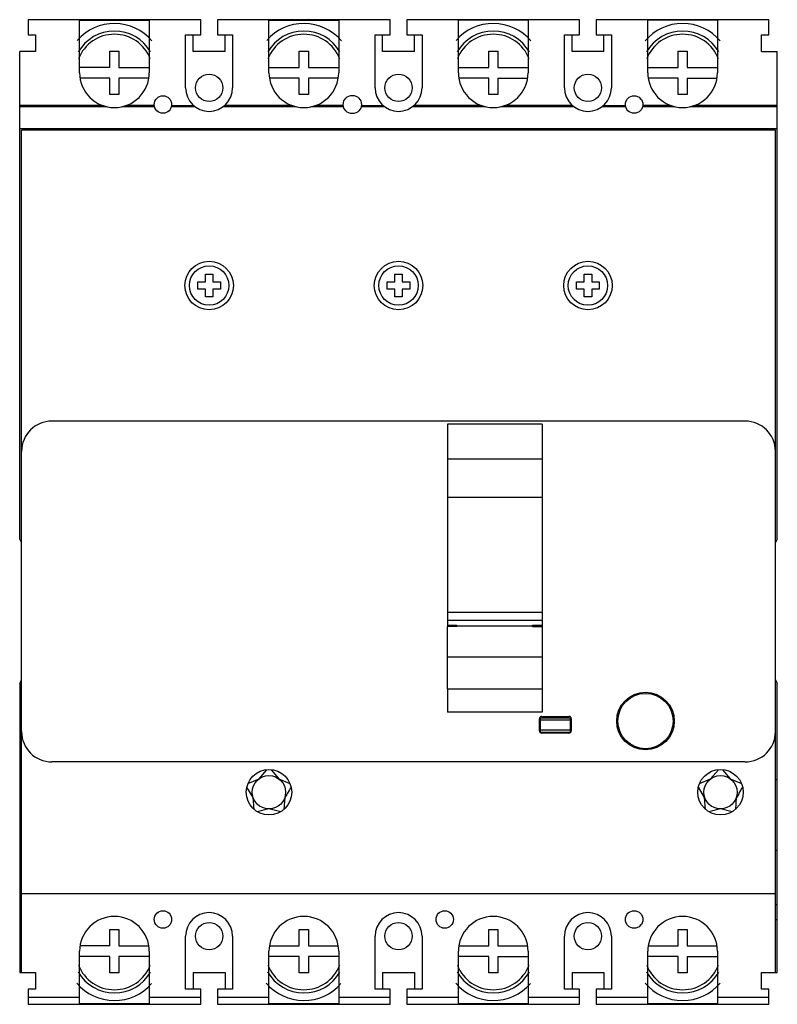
# Model space of a CAD drawing. Header units: millimetres. Extents: x 14 to 114, y 23 to 153.
import ezdxf

# ---------------------------------------------------------------- set-up
doc = ezdxf.new("R2010")
doc.units = ezdxf.units.MM
doc.header["$LTSCALE"] = 11.47765
doc.layers.add('00_COMPONENTS', color=7, linetype='CONTINUOUS')
doc.layers.add('00_COMPONENTS_1', color=7, linetype='CONTINUOUS')

msp = doc.modelspace()

# ---------------------------------------------------------------- linework, layer by layer
at = {"layer": '00_COMPONENTS', "color": 7, "linetype": 'Continuous'}
for p, q in [((82.82, 89.42), (70.32, 89.42)), ((82.82, 74.21), (70.32, 74.21)), ((82.82, 73.17), (70.32, 73.17)), ((71.57, 72.38), (70.27, 72.38)), ((70.27, 72.38), (70.27, 64.15)), ((70.32, 72.56), (71.57, 72.56)), ((71.57, 72.56), (71.57, 72.38)), ((71.57, 72.45), (81.57, 72.45)), ((81.57, 72.41), (71.57, 72.41)), ((81.57, 72.56), (82.82, 72.56)), ((81.57, 72.38), (81.57, 72.56)), ((81.57, 72.38), (82.86, 72.38)), ((82.86, 64.15), (82.86, 72.38)), ((70.27, 68.39), (82.86, 68.39)), ((70.27, 64.15), (82.86, 64.15))]:
    msp.add_line(p, q, dxfattribs=at)
at = {"layer": '00_COMPONENTS_1', "color": 7, "linetype": 'Continuous'}
for p, q in [((14.97, 152.5), (14.97, 150.5)), ((37.77, 152.5), (14.97, 152.5)), ((21.77, 145.5), (21.77, 152.5)), ((21.77, 152.45), (30.97, 152.45)), ((30.97, 152.5), (30.97, 145.5)), ((37.77, 150.5), (37.77, 152.5)), ((39.97, 152.5), (39.97, 150.5)), ((62.77, 152.5), (39.97, 152.5)), ((46.77, 145.5), (46.77, 152.5)), ((46.77, 152.45), (55.97, 152.45)), ((55.97, 152.5), (55.97, 145.5)), ((62.77, 150.5), (62.77, 152.5)), ((64.97, 152.5), (64.97, 150.5)), ((87.77, 152.5), (64.97, 152.5)), ((71.77, 145.5), (71.77, 152.5)), ((80.97, 152.45), (71.77, 152.45)), ((80.97, 152.5), (80.97, 145.5)), ((87.77, 150.5), (87.77, 152.5)), ((89.97, 152.5), (89.97, 150.5)), ((112.77, 152.5), (89.97, 152.5)), ((96.77, 145.5), (96.77, 152.5)), ((105.97, 152.45), (96.77, 152.45)), ((105.97, 152.5), (105.97, 145.5)), ((112.77, 150.5), (112.77, 152.5)), ((14.97, 150.5), (15.97, 150.5)), ((15.97, 150.5), (15.97, 148.3)), ((35.77, 143.5), (35.77, 150.5)), ((35.77, 150.5), (37.77, 150.5)), ((36.77, 148.3), (36.77, 150.5)), ((39.97, 150.5), (41.97, 150.5)), ((40.97, 148.3), (40.97, 150.5)), ((41.97, 150.5), (41.97, 143.5)), ((60.77, 143.5), (60.77, 150.5)), ((60.77, 150.5), (62.77, 150.5)), ((61.77, 148.3), (61.77, 150.5)), ((64.97, 150.5), (66.97, 150.5)), ((65.97, 148.3), (65.97, 150.5)), ((66.97, 150.5), (66.97, 143.5)), ((85.77, 143.5), (85.77, 150.5)), ((85.77, 150.5), (87.77, 150.5)), ((86.77, 148.3), (86.77, 150.5)), ((89.97, 150.5), (91.97, 150.5)), ((90.97, 148.3), (90.97, 150.5)), ((91.97, 150.5), (91.97, 143.5)), ((111.77, 148.3), (111.77, 150.5)), ((111.77, 150.5), (112.77, 150.5)), ((13.87, 83.9), (13.87, 148.3)), ((15.97, 148.3), (13.87, 148.3)), ((25.77, 146.2), (25.77, 148.36)), ((25.77, 148.36), (26.97, 148.36)), ((26.97, 148.36), (26.97, 146.2)), ((40.97, 148.3), (36.77, 148.3)), ((50.77, 146.2), (50.77, 148.36)), ((50.77, 148.36), (51.97, 148.36)), ((51.97, 148.36), (51.97, 146.2)), ((65.97, 148.3), (61.77, 148.3)), ((75.77, 146.2), (75.77, 148.36)), ((75.77, 148.36), (76.97, 148.36)), ((76.97, 148.36), (76.97, 146.2)), ((90.97, 148.3), (86.77, 148.3)), ((100.77, 146.2), (100.77, 148.36)), ((100.77, 148.36), (101.97, 148.36)), ((101.97, 148.36), (101.97, 146.2)), ((111.77, 148.3), (113.87, 148.3)), ((113.87, 83.9), (113.87, 148.3)), ((25.77, 146.2), (21.77, 146.2)), ((26.97, 146.2), (30.97, 146.2)), ((46.77, 146.2), (50.77, 146.2)), ((51.97, 146.2), (55.97, 146.2)), ((71.77, 146.2), (75.77, 146.2)), ((76.97, 146.2), (80.97, 146.2)), ((96.77, 146.2), (100.77, 146.2)), ((101.97, 146.2), (105.97, 146.2)), ((25.77, 144.8), (21.94, 144.8)), ((25.77, 142.64), (25.77, 144.8)), ((26.97, 144.8), (26.97, 142.64)), ((30.79, 144.8), (26.97, 144.8)), ((50.77, 144.8), (46.94, 144.8)), ((50.77, 142.64), (50.77, 144.8)), ((51.97, 144.8), (51.97, 142.64)), ((55.79, 144.8), (51.97, 144.8)), ((75.77, 144.8), (71.94, 144.8)), ((75.77, 142.64), (75.77, 144.8)), ((76.97, 144.8), (76.97, 142.64)), ((76.97, 144.8), (80.79, 144.8)), ((100.77, 144.8), (96.94, 144.8)), ((100.77, 142.64), (100.77, 144.8)), ((101.97, 144.8), (101.97, 142.64)), ((101.97, 144.8), (105.79, 144.8)), ((26.97, 142.64), (25.77, 142.64)), ((51.97, 142.64), (50.77, 142.64)), ((76.97, 142.64), (75.77, 142.64)), ((101.97, 142.64), (100.77, 142.64)), ((24.77, 141.18), (13.87, 141.18)), ((25.35, 141.01), (13.87, 141.01)), ((31.65, 141.01), (27.38, 141.01)), ((31.62, 141.18), (27.96, 141.18)), ((37.02, 141.01), (33.88, 141.01)), ((33.91, 141.18), (36.81, 141.18)), ((50.35, 141.01), (40.72, 141.01)), ((49.77, 141.18), (40.93, 141.18)), ((56.6, 141.01), (52.38, 141.01)), ((56.57, 141.18), (52.96, 141.18)), ((62.02, 141.01), (58.93, 141.01)), ((58.96, 141.18), (61.81, 141.18)), ((75.35, 141.01), (65.72, 141.01)), ((74.77, 141.18), (65.93, 141.18)), ((87.02, 141.01), (77.38, 141.01)), ((86.81, 141.18), (77.96, 141.18)), ((93.85, 141.01), (90.72, 141.01)), ((90.93, 141.18), (93.82, 141.18)), ((100.35, 141.01), (96.08, 141.01)), ((99.77, 141.18), (96.11, 141.18)), ((113.87, 141.01), (102.38, 141.01)), ((113.87, 141.18), (102.96, 141.18)), ((113.87, 138.1), (13.87, 138.1)), ((14.12, 26.7), (14.12, 137.9)), ((113.62, 137.9), (14.12, 137.9)), ((113.62, 26.7), (113.62, 137.9)), ((38.37, 117.9), (38.37, 118.9)), ((38.37, 118.9), (39.37, 118.9)), ((39.37, 118.9), (39.37, 117.9)), ((63.37, 117.9), (63.37, 118.9)), ((63.37, 118.9), (64.37, 118.9)), ((64.37, 118.9), (64.37, 117.9)), ((88.37, 117.9), (88.37, 118.9)), ((88.37, 118.9), (89.37, 118.9)), ((89.37, 118.9), (89.37, 117.9)), ((37.37, 116.9), (37.37, 117.9)), ((37.37, 117.9), (38.37, 117.9)), ((39.37, 117.9), (40.37, 117.9)), ((40.37, 117.9), (40.37, 116.9)), ((62.37, 116.9), (62.37, 117.9)), ((62.37, 117.9), (63.37, 117.9)), ((64.37, 117.9), (65.37, 117.9)), ((65.37, 117.9), (65.37, 116.9)), ((87.37, 116.9), (87.37, 117.9)), ((87.37, 117.9), (88.37, 117.9)), ((89.37, 117.9), (90.37, 117.9)), ((90.37, 117.9), (90.37, 116.9)), ((38.37, 116.9), (37.37, 116.9)), ((38.37, 115.9), (38.37, 116.9)), ((39.37, 115.9), (38.37, 115.9)), ((39.37, 116.9), (39.37, 115.9)), ((40.37, 116.9), (39.37, 116.9)), ((63.37, 116.9), (62.37, 116.9)), ((63.37, 115.9), (63.37, 116.9)), ((64.37, 115.9), (63.37, 115.9)), ((64.37, 116.9), (64.37, 115.9)), ((65.37, 116.9), (64.37, 116.9)), ((88.37, 116.9), (87.37, 116.9)), ((88.37, 115.9), (88.37, 116.9)), ((89.37, 115.9), (88.37, 115.9)), ((89.37, 116.9), (89.37, 115.9)), ((90.37, 116.9), (89.37, 116.9)), ((109.62, 99.5), (18.12, 99.5)), ((70.32, 99.1), (70.32, 72.38)), ((82.82, 99.1), (70.32, 99.1)), ((82.82, 99.1), (82.82, 72.38)), ((82.82, 94.46), (70.32, 94.46)), ((14.12, 83.46), (13.87, 83.9)), ((113.87, 83.9), (113.62, 83.46)), ((13.87, 64.9), (14.12, 65.34)), ((113.62, 65.34), (113.87, 64.9)), ((13.87, 64.9), (13.87, 26.7)), ((70.32, 64.15), (70.32, 61.06)), ((82.82, 64.15), (82.82, 61.06)), ((113.87, 26.7), (113.87, 64.9)), ((82.82, 61.06), (70.32, 61.06)), ((82.47, 58.6), (82.47, 60.21)), ((82.57, 60.44), (82.57, 58.4)), ((86.57, 60.3), (82.57, 60.3)), ((86.57, 60.01), (82.57, 60.01)), ((82.77, 60.52), (86.37, 60.52)), ((86.57, 58.4), (86.57, 60.43)), ((86.67, 60.21), (86.67, 58.6)), ((86.57, 58.69), (82.57, 58.69)), ((86.57, 58.4), (82.57, 58.4)), ((86.37, 58.3), (82.77, 58.3)), ((109.62, 54.5), (18.12, 54.5)), ((45.46, 52.27), (46.5, 53.47)), ((47.04, 53.47), (48.05, 52.29)), ((105.06, 52.27), (106.1, 53.47)), ((106.64, 53.47), (107.65, 52.29)), ((14.12, 52.2), (13.87, 52.2)), ((44, 51.65), (45.46, 52.27)), ((48.05, 52.29), (49.53, 51.67)), ((103.6, 51.65), (105.06, 52.27)), ((107.65, 52.29), (109.13, 51.67)), ((113.62, 52.2), (113.87, 52.2)), ((44.67, 49.82), (43.86, 51.16)), ((49.42, 50.71), (49.2, 50.36)), ((104.27, 49.82), (103.46, 51.16)), ((109.02, 50.71), (108.8, 50.36)), ((44.81, 48.23), (44.67, 49.82)), ((48.85, 49.79), (48.73, 48.23)), ((104.41, 48.23), (104.27, 49.82)), ((108.45, 49.79), (108.33, 48.23)), ((46.77, 48.3), (45.22, 47.93)), ((48.32, 47.93), (46.77, 48.3)), ((106.37, 48.3), (104.82, 47.93)), ((107.92, 47.93), (106.37, 48.3)), ((14.12, 42.87), (13.87, 42.87)), ((113.62, 42.87), (113.87, 42.87)), ((113.62, 37.1), (14.12, 37.1)), ((13.87, 35.66), (14.12, 35.66)), ((113.62, 35.66), (113.87, 35.66)), ((14.12, 33.66), (13.87, 33.66)), ((113.87, 33.66), (113.62, 33.66)), ((25.77, 32.36), (26.97, 32.36)), ((25.77, 30.2), (25.77, 32.36)), ((26.97, 32.36), (26.97, 30.2)), ((35.77, 24.5), (35.77, 31.5)), ((41.97, 31.5), (41.97, 24.5)), ((50.77, 32.36), (51.97, 32.36)), ((50.77, 30.2), (50.77, 32.36)), ((51.97, 32.36), (51.97, 30.2)), ((60.77, 24.5), (60.77, 31.5)), ((66.97, 31.5), (66.97, 24.5)), ((75.77, 32.36), (76.97, 32.36)), ((75.77, 30.2), (75.77, 32.36)), ((76.97, 32.36), (76.97, 30.2)), ((85.77, 24.5), (85.77, 31.5)), ((91.97, 31.5), (91.97, 24.5)), ((100.77, 32.36), (101.97, 32.36)), ((100.77, 30.2), (100.77, 32.36)), ((101.97, 32.36), (101.97, 30.2)), ((25.77, 30.2), (21.93, 30.2)), ((26.97, 30.2), (30.79, 30.2)), ((46.93, 30.2), (50.77, 30.2)), ((51.97, 30.2), (55.79, 30.2)), ((71.93, 30.2), (75.77, 30.2)), ((76.97, 30.2), (80.79, 30.2)), ((96.93, 30.2), (100.77, 30.2)), ((101.97, 30.2), (105.79, 30.2)), ((21.77, 22.5), (21.77, 29.5)), ((25.77, 28.8), (21.77, 28.8)), ((25.77, 26.64), (25.77, 28.8)), ((30.97, 28.8), (26.97, 28.8)), ((26.97, 28.8), (26.97, 26.64)), ((30.97, 29.5), (30.97, 22.5)), ((46.77, 22.5), (46.77, 29.5)), ((50.77, 28.8), (46.77, 28.8)), ((50.77, 26.64), (50.77, 28.8)), ((55.97, 28.8), (51.97, 28.8)), ((51.97, 28.8), (51.97, 26.64)), ((55.97, 29.5), (55.97, 22.5)), ((71.77, 22.5), (71.77, 29.5)), ((75.77, 28.8), (71.77, 28.8)), ((75.77, 26.64), (75.77, 28.8)), ((76.97, 28.8), (80.97, 28.8)), ((76.97, 28.8), (76.97, 26.64)), ((80.97, 29.5), (80.97, 22.5)), ((96.77, 22.5), (96.77, 29.5)), ((100.77, 28.8), (96.77, 28.8)), ((100.77, 26.64), (100.77, 28.8)), ((101.97, 28.8), (105.97, 28.8)), ((101.97, 28.8), (101.97, 26.64)), ((105.97, 29.5), (105.97, 22.5)), ((13.87, 26.7), (15.97, 26.7)), ((15.97, 26.7), (15.97, 24.5)), ((26.97, 26.64), (25.77, 26.64)), ((36.77, 26.7), (40.97, 26.7)), ((36.77, 26.7), (36.77, 24.5)), ((40.97, 26.7), (40.97, 24.5)), ((51.97, 26.64), (50.77, 26.64)), ((61.77, 26.7), (65.97, 26.7)), ((61.77, 26.7), (61.77, 24.5)), ((65.97, 26.7), (65.97, 24.5)), ((76.97, 26.64), (75.77, 26.64)), ((86.77, 26.7), (90.97, 26.7)), ((86.77, 26.7), (86.77, 24.5)), ((90.97, 26.7), (90.97, 24.5)), ((101.97, 26.64), (100.77, 26.64)), ((111.77, 26.7), (113.87, 26.7)), ((111.77, 24.5), (111.77, 26.7)), ((15.97, 24.5), (14.97, 24.5)), ((14.97, 24.5), (14.97, 22.5)), ((14.97, 23.46), (21.77, 23.46)), ((30.97, 23.46), (37.77, 23.46)), ((37.77, 24.5), (35.77, 24.5)), ((37.77, 22.5), (37.77, 24.5)), ((41.97, 24.5), (39.97, 24.5)), ((39.97, 24.5), (39.97, 22.5)), ((39.97, 23.46), (46.77, 23.46)), ((55.97, 23.46), (62.77, 23.46)), ((62.77, 24.5), (60.77, 24.5)), ((62.77, 22.5), (62.77, 24.5)), ((66.97, 24.5), (64.97, 24.5)), ((64.97, 24.5), (64.97, 22.5)), ((64.97, 23.46), (71.77, 23.46)), ((80.97, 23.46), (87.77, 23.46)), ((87.77, 24.5), (85.77, 24.5)), ((87.77, 22.5), (87.77, 24.5)), ((91.97, 24.5), (89.97, 24.5)), ((89.97, 24.5), (89.97, 22.5)), ((89.97, 23.46), (96.77, 23.46)), ((105.97, 23.46), (112.77, 23.46)), ((112.77, 24.5), (111.77, 24.5)), ((112.77, 22.5), (112.77, 24.5)), ((14.97, 22.5), (37.77, 22.5)), ((30.97, 22.55), (21.77, 22.55)), ((25.27, 22.55), (25.27, 22.5)), ((29.87, 22.55), (29.87, 22.5)), ((39.97, 22.5), (62.77, 22.5)), ((55.97, 22.55), (46.77, 22.55)), ((50.27, 22.55), (50.27, 22.5)), ((54.87, 22.55), (54.87, 22.5)), ((64.97, 22.5), (87.77, 22.5)), ((80.97, 22.55), (71.77, 22.55)), ((75.27, 22.55), (75.27, 22.5)), ((79.87, 22.55), (79.87, 22.5)), ((89.97, 22.5), (112.77, 22.5)), ((105.97, 22.55), (96.77, 22.55)), ((100.27, 22.55), (100.27, 22.5)), ((104.87, 22.55), (104.87, 22.5))]:
    msp.add_line(p, q, dxfattribs=at)
for centre, radius in [((38.87, 143.5), 1.8), ((63.87, 143.5), 1.8), ((88.87, 143.5), 1.8), ((32.77, 141.3), 1.15), ((57.77, 141.3), 1.2), ((94.97, 141.3), 1.15), ((38.87, 117.4), 3.2), ((38.87, 117.4), 2.6), ((63.87, 117.4), 3.2), ((63.87, 117.4), 2.6), ((88.87, 117.4), 3.2), ((88.87, 117.4), 2.6), ((96.47, 59.9), 3.8), ((96.47, 59.9), 3.65), ((46.77, 50.5), 3), ((106.37, 50.5), 3), ((46.77, 50.5), 2.2), ((106.37, 50.5), 2.2), ((32.77, 33.7), 1.15), ((69.97, 33.7), 1.15), ((94.97, 33.7), 1.15), ((38.87, 31.5), 1.8), ((63.87, 31.5), 1.8), ((88.87, 31.5), 1.8)]:
    msp.add_circle(centre, radius, dxfattribs=at)
for centre, radius, start, end in [((26.37, 145.5), 6.5, 40.3435, 138.9595), ((26.37, 145.5), 5.5, 29.8596, 150.162), ((51.37, 145.5), 6.5, 40.3486, 138.9353), ((51.37, 145.5), 5.5, 29.8596, 150.162), ((76.37, 145.5), 6.5, 40.3486, 138.9353), ((76.37, 145.5), 5.5, 29.8596, 150.162), ((101.37, 145.5), 6.5, 40.1875, 139.8055), ((101.37, 145.5), 5.5, 29.8596, 150.162), ((26.37, 145.5), 5.08, 21.2826, 158.7172), ((51.37, 145.5), 5.08, 21.2826, 158.7172), ((76.37, 145.5), 5.08, 21.2826, 158.7172), ((101.37, 145.5), 5.08, 21.2649, 158.7349), ((26.37, 145.5), 4.6, 180, 360), ((51.37, 145.5), 4.6, 180, 360), ((76.37, 145.5), 4.6, 180, 360), ((101.37, 145.5), 4.6, 180, 360), ((38.87, 143.5), 3.1, 180, 360), ((63.87, 143.5), 3.1, 180, 360), ((88.87, 143.5), 3.1, 180, 360), ((18.12, 95.5), 4, 90, 180), ((109.62, 95.5), 4, 0, 90), ((82.78, 60.21), 0.314, 135.432, 157.2832), ((18.12, 58.5), 4, 180, 270), ((82.77, 58.6), 0.3, 180, 270), ((86.37, 58.6), 0.3, 270, 360), ((109.62, 58.5), 4, 270, 360), ((-117.45, 152.39), 195.41, 328.6434, 328.7883), ((-57.85, 152.39), 195.41, 328.6434, 328.7883), ((234.85, -62.88), 217.45, 148.6178, 148.7937), ((294.45, -62.88), 217.45, 148.6178, 148.7937), ((26.37, 29.5), 4.6, 0, 180), ((38.87, 31.5), 3.1, 0, 180), ((51.37, 29.5), 4.6, 0, 180), ((63.87, 31.5), 3.1, 0, 180), ((76.37, 29.5), 4.6, 0, 180), ((88.87, 31.5), 3.1, 0, 180), ((101.37, 29.5), 4.6, 0, 180), ((26.37, 29.5), 5.08, 201.2826, 338.7172), ((51.37, 29.5), 5.08, 201.2826, 338.7172), ((76.37, 29.5), 5.08, 201.2826, 338.7172), ((101.37, 29.5), 5.08, 201.2649, 338.7349), ((26.37, 29.5), 5.5, 209.7332, 330.151), ((51.37, 29.5), 5.5, 209.7332, 330.151), ((76.37, 29.5), 5.5, 209.7332, 330.151), ((101.37, 29.5), 5.5, 209.7332, 330.151), ((26.37, 29.5), 6.5, 220.3435, 318.9595), ((51.37, 29.5), 6.5, 220.3435, 318.9595), ((76.37, 29.5), 6.5, 220.3435, 318.9595), ((101.37, 29.5), 6.5, 220.1875, 319.8055)]:
    msp.add_arc(centre, radius, start, end, dxfattribs=at)
for points, knots in [([(82.49, 60.33), (82.49, 60.33), (82.47, 60.29), (82.47, 60.25), (82.47, 60.21)], [0, 0, 0, 0, 0.033155, 1, 1, 1, 1]), ([(82.77, 60.52), (82.73, 60.52), (82.65, 60.5), (82.58, 60.46), (82.56, 60.43)], [0, 0, 0, 0, 0.493874, 1, 1, 1, 1]), ([(86.52, 60.48), (86.5, 60.49), (86.46, 60.51), (86.4, 60.52), (86.37, 60.52)], [0, 0, 0, 0, 0.28154, 1, 1, 1, 1]), ([(86.67, 60.21), (86.67, 60.25), (86.65, 60.33), (86.59, 60.42), (86.54, 60.46), (86.52, 60.48)], [0, 0, 0, 0, 0.389345, 0.769476, 1, 1, 1, 1])]:
    msp.add_open_spline(points, degree=3, knots=knots, dxfattribs=at)

doc.saveas('drawing.dxf')
